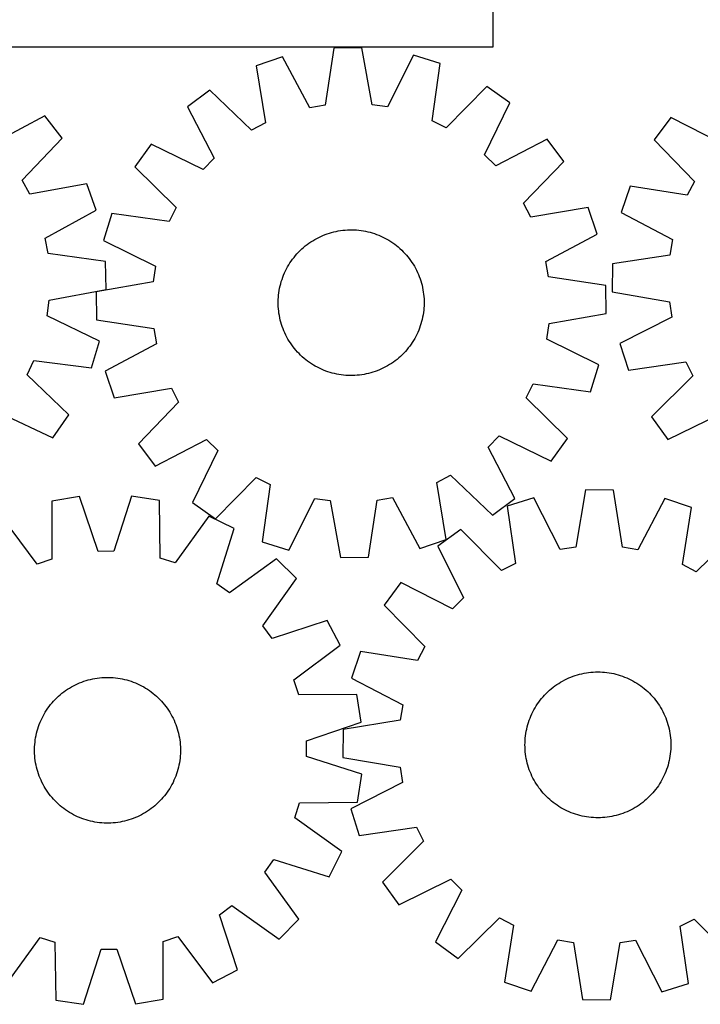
# Model space of a CAD drawing. Header units: millimetres. Extents: x 7 to 1493, y 7 to 2993.
# Tile 6 of 12: x 361 to 734, y 2118 to 2658. Entities that reach past the tile are written whole.
import ezdxf

# ---------------------------------------------------------------- set-up
doc = ezdxf.new("R2010")
doc.units = ezdxf.units.MM
doc.layers.add('CUT', color=7, linetype='CONTINUOUS', true_color=0x000000)

msp = doc.modelspace()

# ---------------------------------------------------------------- linework, layer by layer
at = {"layer": 'CUT'}
for p, q in [((620.436284, 2642.866761), (620.436284, 2717.866761)), ((320.436284, 2642.866761), (620.436284, 2642.866761)), ((533.169156, 2642.180061), (528.425472, 2610.771906)), ((548.553966, 2642.375402), (533.169156, 2642.180061)), ((554.09357, 2611.097813), (548.553966, 2642.375402)), ((505.040621, 2637.358094), (490.469161, 2632.418146)), ((519.974404, 2609.323172), (505.040621, 2637.358094)), ((576.795862, 2638.269169), (562.578696, 2609.864118)), ((591.48805, 2633.700782), (576.795862, 2638.269169)), ((490.469161, 2632.418146), (495.663303, 2601.081337)), ((587.09122, 2602.242195), (591.48805, 2633.700782)), ((617.078793, 2621.068297), (594.779821, 2598.446833)), ((629.640184, 2612.183366), (617.078793, 2621.068297)), ((465.207404, 2619.139988), (452.87565, 2609.93899)), ((488.073543, 2597.091985), (465.207404, 2619.139988)), ((452.87565, 2609.93899), (467.499179, 2581.740991)), ((528.425472, 2610.771906), (519.974404, 2609.323172)), ((562.578696, 2609.864118), (554.09357, 2611.097813)), ((615.737313, 2583.623168), (629.640184, 2612.183366)), ((374.737157, 2604.990283), (346.718889, 2590.025275)), ((384.087286, 2592.771215), (374.737157, 2604.990283)), ((717.922207, 2604.16036), (708.765525, 2591.795663)), ((746.172507, 2589.638125), (717.922207, 2604.16036)), ((495.663303, 2601.081337), (488.073543, 2597.091985)), ((594.779821, 2598.446833), (587.09122, 2602.242195)), ((362.318694, 2569.638918), (384.087286, 2592.771215)), ((432.953468, 2589.504399), (424.068537, 2576.943007)), ((461.513666, 2575.601527), (432.953468, 2589.504399)), ((650.074775, 2592.261184), (621.876776, 2577.637655)), ((659.275774, 2579.92943), (650.074775, 2592.261184)), ((708.765525, 2591.795663), (730.895451, 2569.0088)), ((621.876776, 2577.637655), (615.737313, 2583.623168)), ((424.068537, 2576.943007), (446.690001, 2554.644036)), ((467.499179, 2581.740991), (461.513666, 2575.601527)), ((637.227771, 2557.063291), (659.275774, 2579.92943)), ((366.399954, 2562.098182), (362.318694, 2569.638918)), ((397.671351, 2567.672629), (366.399954, 2562.098182)), ((402.787953, 2553.162256), (397.671351, 2567.672629)), ((695.578115, 2566.486415), (690.690495, 2551.897319)), ((726.933364, 2561.404772), (695.578115, 2566.486415)), ((730.895451, 2569.0088), (726.933364, 2561.404772)), ((641.217122, 2549.473531), (637.227771, 2557.063291)), ((374.936519, 2537.888999), (402.787953, 2553.162256)), ((411.436052, 2551.352264), (406.867665, 2536.660076)), ((442.894639, 2546.955434), (411.436052, 2551.352264)), ((446.690001, 2554.644036), (442.894639, 2546.955434)), ((672.553932, 2554.667673), (641.217122, 2549.473531)), ((677.49388, 2540.096213), (672.553932, 2554.667673)), ((690.690495, 2551.897319), (718.778833, 2537.064247)), ((524.865009, 2538.335993), (525.999397, 2538.876521)), ((525.999397, 2538.876521), (527.150204, 2539.381149)), ((527.150204, 2539.381149), (528.316294, 2539.849381)), ((528.316294, 2539.849381), (529.496516, 2540.280755)), ((529.496516, 2540.280755), (530.689705, 2540.674843)), ((530.689705, 2540.674843), (531.894684, 2541.031258)), ((531.894684, 2541.031258), (533.110264, 2541.349648)), ((533.110264, 2541.349648), (534.335245, 2541.629699)), ((534.335245, 2541.629699), (535.568419, 2541.871134)), ((535.568419, 2541.871134), (536.808567, 2542.073715)), ((536.808567, 2542.073715), (538.054467, 2542.237242)), ((538.054467, 2542.237242), (539.304888, 2542.361553)), ((539.304888, 2542.361553), (540.558597, 2542.446527)), ((540.558597, 2542.446527), (541.814356, 2542.492078)), ((541.814356, 2542.492078), (543.070927, 2542.498163)), ((543.070927, 2542.498163), (544.327069, 2542.464775)), ((544.327069, 2542.464775), (545.581542, 2542.391947)), ((545.581542, 2542.391947), (546.833108, 2542.279751)), ((546.833108, 2542.279751), (548.080533, 2542.128298)), ((548.080533, 2542.128298), (549.322585, 2541.937737)), ((549.322585, 2541.937737), (550.558039, 2541.708256)), ((550.558039, 2541.708256), (551.785675, 2541.440081)), ((551.785675, 2541.440081), (553.004281, 2541.133479)), ((553.004281, 2541.133479), (554.212655, 2540.78875)), ((554.212655, 2540.78875), (555.409605, 2540.406235)), ((555.409605, 2540.406235), (556.59395, 2539.986312)), ((556.59395, 2539.986312), (557.76452, 2539.529395)), ((557.76452, 2539.529395), (558.92016, 2539.035935)), ((558.92016, 2539.035935), (560.05973, 2538.506419)), ((649.458957, 2525.16243), (677.49388, 2540.096213)), ((376.487812, 2529.456155), (374.936519, 2537.888999)), ((406.867665, 2536.660076), (435.272716, 2522.442911)), ((516.511408, 2532.790613), (517.475734, 2533.59627)), ((517.475734, 2533.59627), (518.46489, 2534.371239)), ((518.46489, 2534.371239), (519.4779, 2535.114755)), ((519.4779, 2535.114755), (520.513765, 2535.826085)), ((520.513765, 2535.826085), (521.571463, 2536.504527)), ((521.571463, 2536.504527), (522.649948, 2537.149411)), ((522.649948, 2537.149411), (523.748158, 2537.760101)), ((523.748158, 2537.760101), (524.865009, 2538.335993)), ((560.05973, 2538.506419), (561.182105, 2537.941369)), ((561.182105, 2537.941369), (562.286177, 2537.341344)), ((562.286177, 2537.341344), (563.370858, 2536.706935)), ((563.370858, 2536.706935), (564.435076, 2536.038768)), ((564.435076, 2536.038768), (565.477781, 2535.337503)), ((565.477781, 2535.337503), (566.497945, 2534.603832)), ((566.497945, 2534.603832), (567.49456, 2533.838479)), ((567.49456, 2533.838479), (568.466643, 2533.042199)), ((718.778833, 2537.064247), (717.360438, 2528.608035)), ((407.951277, 2525.094376), (376.487812, 2529.456155)), ((511.298355, 2527.358774), (512.094635, 2528.330857)), ((512.094635, 2528.330857), (512.921056, 2529.277448)), ((512.921056, 2529.277448), (513.776802, 2530.197614)), ((513.776802, 2530.197614), (514.661029, 2531.090447)), ((514.661029, 2531.090447), (515.572864, 2531.955064)), ((515.572864, 2531.955064), (516.511408, 2532.790613)), ((568.466643, 2533.042199), (569.413234, 2532.215778)), ((569.413234, 2532.215778), (570.3334, 2531.360032)), ((570.3334, 2531.360032), (571.226232, 2530.475805)), ((571.226232, 2530.475805), (572.09085, 2529.56397)), ((572.09085, 2529.56397), (572.926399, 2528.625426)), ((572.926399, 2528.625426), (573.732056, 2527.6611)), ((717.360438, 2528.608035), (685.96951, 2523.75166)), ((408.333503, 2509.713074), (407.951277, 2525.094376)), ((507.79549, 2522.150392), (508.429899, 2523.235072)), ((508.429899, 2523.235072), (509.098066, 2524.29929)), ((509.098066, 2524.29929), (509.799331, 2525.341996)), ((509.799331, 2525.341996), (510.533002, 2526.362159)), ((510.533002, 2526.362159), (511.298355, 2527.358774)), ((573.732056, 2527.6611), (574.507025, 2526.671944)), ((574.507025, 2526.671944), (575.250541, 2525.658934)), ((575.250541, 2525.658934), (575.961871, 2524.623069)), ((575.961871, 2524.623069), (576.640313, 2523.565371)), ((576.640313, 2523.565371), (577.285197, 2522.486886)), ((577.285197, 2522.486886), (577.895886, 2521.388676)), ((650.907691, 2516.711362), (649.458957, 2525.16243)), ((685.96951, 2523.75166), (685.829386, 2508.366248)), ((435.272716, 2522.442911), (434.039021, 2513.957785)), ((505.150522, 2516.458164), (505.607439, 2517.628734)), ((505.607439, 2517.628734), (506.100899, 2518.784374)), ((506.100899, 2518.784374), (506.630415, 2519.923944)), ((506.630415, 2519.923944), (507.195465, 2521.046319)), ((507.195465, 2521.046319), (507.79549, 2522.150392)), ((577.895886, 2521.388676), (578.471779, 2520.271825)), ((578.471779, 2520.271825), (579.012306, 2519.137437)), ((579.012306, 2519.137437), (579.516935, 2517.98663)), ((579.516935, 2517.98663), (579.985167, 2516.82054)), ((434.039021, 2513.957785), (402.761432, 2508.41818)), ((503.696752, 2511.649889), (504.003355, 2512.868495)), ((504.003355, 2512.868495), (504.348084, 2514.07687)), ((504.348084, 2514.07687), (504.730599, 2515.27382)), ((504.730599, 2515.27382), (505.150522, 2516.458164)), ((579.985167, 2516.82054), (580.41654, 2515.640318)), ((580.41654, 2515.640318), (580.810629, 2514.447129)), ((580.810629, 2514.447129), (581.167044, 2513.24215)), ((581.167044, 2513.24215), (581.485434, 2512.02657)), ((581.485434, 2512.02657), (581.765485, 2510.801589)), ((682.315847, 2511.967678), (650.907691, 2516.711362)), ((682.511187, 2496.582868), (682.315847, 2511.967678)), ((377.125519, 2503.793909), (408.333503, 2509.713074)), ((402.761432, 2508.41818), (402.956773, 2493.03337)), ((502.744887, 2505.445756), (502.857083, 2506.697323)), ((502.857083, 2506.697323), (503.008536, 2507.944748)), ((503.008536, 2507.944748), (503.199097, 2509.1868)), ((503.199097, 2509.1868), (503.428578, 2510.422253)), ((503.428578, 2510.422253), (503.696752, 2511.649889)), ((581.765485, 2510.801589), (582.00692, 2509.568415)), ((582.00692, 2509.568415), (582.2095, 2508.328267)), ((582.2095, 2508.328267), (582.373027, 2507.082367)), ((582.373027, 2507.082367), (582.497339, 2505.831946)), ((685.829386, 2508.366248), (717.126654, 2502.938932)), ((375.994995, 2495.294422), (377.125519, 2503.793909)), ((502.638671, 2502.935141), (502.672059, 2504.191283)), ((502.644756, 2501.678571), (502.638671, 2502.935141)), ((502.690307, 2500.422811), (502.644756, 2501.678571)), ((502.672059, 2504.191283), (502.744887, 2505.445756)), ((582.497339, 2505.831946), (582.582312, 2504.578237)), ((582.582312, 2504.578237), (582.627864, 2503.322478)), ((582.633949, 2502.065907), (582.600561, 2500.809765)), ((582.627864, 2503.322478), (582.633949, 2502.065907)), ((717.126654, 2502.938932), (718.390794, 2494.458288)), ((502.775281, 2499.169102), (502.690307, 2500.422811)), ((502.899592, 2497.918681), (502.775281, 2499.169102)), ((503.063119, 2496.672781), (502.899592, 2497.918681)), ((503.2657, 2495.432633), (503.063119, 2496.672781)), ((582.073522, 2495.814249), (581.844041, 2494.578795)), ((582.264083, 2497.056301), (582.073522, 2495.814249)), ((582.415537, 2498.303726), (582.264083, 2497.056301)), ((582.527733, 2499.555292), (582.415537, 2498.303726)), ((582.600561, 2500.809765), (582.527733, 2499.555292)), ((651.233599, 2491.043264), (682.511187, 2496.582868)), ((404.570664, 2481.423378), (375.994995, 2495.294422)), ((402.956773, 2493.03337), (434.364928, 2488.289686)), ((503.507135, 2494.19946), (503.2657, 2495.432633)), ((503.787186, 2492.974479), (503.507135, 2494.19946)), ((504.105576, 2491.758899), (503.787186, 2492.974479)), ((504.461991, 2490.55392), (504.105576, 2491.758899)), ((504.856079, 2489.36073), (504.461991, 2490.55392)), ((580.924535, 2490.924179), (580.542021, 2489.727229)), ((581.269264, 2492.132553), (580.924535, 2490.924179)), ((581.575867, 2493.351159), (581.269264, 2492.132553)), ((581.844041, 2494.578795), (581.575867, 2493.351159)), ((649.999903, 2482.558138), (651.233599, 2491.043264)), ((718.390794, 2494.458288), (690.03695, 2480.139271)), ((434.364928, 2488.289686), (435.813662, 2479.838618)), ((505.287453, 2488.180508), (504.856079, 2489.36073)), ((505.755685, 2487.014418), (505.287453, 2488.180508)), ((506.260313, 2485.863611), (505.755685, 2487.014418)), ((506.800841, 2484.729223), (506.260313, 2485.863611)), ((507.376733, 2483.612373), (506.800841, 2484.729223)), ((578.642204, 2485.077104), (578.077155, 2483.954729)), ((579.171721, 2486.216674), (578.642204, 2485.077104)), ((579.665181, 2487.372314), (579.171721, 2486.216674)), ((580.122098, 2488.542884), (579.665181, 2487.372314)), ((580.542021, 2489.727229), (580.122098, 2488.542884)), ((400.181099, 2466.676777), (404.570664, 2481.423378)), ((435.813662, 2479.838618), (407.77874, 2464.904835)), ((507.987423, 2482.514163), (507.376733, 2483.612373)), ((508.632307, 2481.435677), (507.987423, 2482.514163)), ((509.310749, 2480.37798), (508.632307, 2481.435677)), ((510.022079, 2479.342115), (509.310749, 2480.37798)), ((510.765595, 2478.329104), (510.022079, 2479.342115)), ((575.473289, 2479.659053), (574.739618, 2478.638889)), ((576.174554, 2480.701758), (575.473289, 2479.659053)), ((576.84272, 2481.765976), (576.174554, 2480.701758)), ((577.477129, 2482.850657), (576.84272, 2481.765976)), ((578.077155, 2483.954729), (577.477129, 2482.850657)), ((678.404955, 2468.340972), (649.999903, 2482.558138)), ((690.03695, 2480.139271), (694.658037, 2465.463573)), ((511.540564, 2477.339948), (510.765595, 2478.329104)), ((512.346221, 2476.375622), (511.540564, 2477.339948)), ((513.18177, 2475.437079), (512.346221, 2476.375622)), ((514.046387, 2474.525243), (513.18177, 2475.437079)), ((514.93922, 2473.641016), (514.046387, 2474.525243)), ((570.611591, 2473.910602), (569.699755, 2473.045984)), ((571.495818, 2474.803434), (570.611591, 2473.910602)), ((572.351564, 2475.7236), (571.495818, 2474.803434)), ((573.177985, 2476.670191), (572.351564, 2475.7236)), ((573.974265, 2477.642274), (573.177985, 2476.670191)), ((574.739618, 2478.638889), (573.974265, 2477.642274)), ((364.969741, 2462.956973), (368.67142, 2470.691114)), ((368.67142, 2470.691114), (400.181099, 2466.676777)), ((515.859386, 2472.78527), (514.93922, 2473.641016)), ((516.805977, 2471.958849), (515.859386, 2472.78527)), ((517.77806, 2471.162569), (516.805977, 2471.958849)), ((518.774675, 2470.397216), (517.77806, 2471.162569)), ((519.794838, 2469.663545), (518.774675, 2470.397216)), ((520.837544, 2468.96228), (519.794838, 2469.663545)), ((521.901762, 2468.294114), (520.837544, 2468.96228)), ((563.701157, 2468.496521), (562.622671, 2467.851637)), ((564.758854, 2469.174963), (563.701157, 2468.496521)), ((565.794719, 2469.886293), (564.758854, 2469.174963)), ((566.80773, 2470.629809), (565.794719, 2469.886293)), ((567.796886, 2471.404778), (566.80773, 2470.629809)), ((568.761212, 2472.210435), (567.796886, 2471.404778)), ((569.699755, 2473.045984), (568.761212, 2472.210435)), ((694.658037, 2465.463573), (726.100641, 2469.973277)), ((726.100641, 2469.973277), (729.923572, 2462.298346)), ((407.77874, 2464.904835), (412.718688, 2450.333375)), ((522.986442, 2467.659705), (521.901762, 2468.294114)), ((524.090515, 2467.059679), (522.986442, 2467.659705)), ((525.21289, 2466.49463), (524.090515, 2467.059679)), ((526.35246, 2465.965113), (525.21289, 2466.49463)), ((527.5081, 2465.471653), (526.35246, 2465.965113)), ((528.67867, 2465.014736), (527.5081, 2465.471653)), ((529.863014, 2464.594813), (528.67867, 2465.014736)), ((531.059964, 2464.212299), (529.863014, 2464.594813)), ((532.268339, 2463.86757), (531.059964, 2464.212299)), ((533.486945, 2463.560967), (532.268339, 2463.86757)), ((534.714581, 2463.292793), (533.486945, 2463.560967)), ((535.950034, 2463.063312), (534.714581, 2463.292793)), ((537.192086, 2462.872751), (535.950034, 2463.063312)), ((549.704201, 2463.129914), (548.464053, 2462.927334)), ((550.937374, 2463.371349), (549.704201, 2463.129914)), ((552.162355, 2463.6514), (550.937374, 2463.371349)), ((553.377935, 2463.96979), (552.162355, 2463.6514)), ((554.582914, 2464.326205), (553.377935, 2463.96979)), ((555.776104, 2464.720294), (554.582914, 2464.326205)), ((556.956326, 2465.151667), (555.776104, 2464.720294)), ((558.122416, 2465.619899), (556.956326, 2465.151667)), ((559.273223, 2466.124528), (558.122416, 2465.619899)), ((560.407611, 2466.665055), (559.273223, 2466.124528)), ((561.524461, 2467.240948), (560.407611, 2466.665055)), ((562.622671, 2467.851637), (561.524461, 2467.240948)), ((673.836567, 2453.648784), (678.404955, 2468.340972)), ((387.86043, 2440.934459), (364.969741, 2462.956973)), ((538.439511, 2462.721297), (537.192086, 2462.872751)), ((539.691078, 2462.609101), (538.439511, 2462.721297)), ((540.945551, 2462.536273), (539.691078, 2462.609101)), ((542.201693, 2462.502885), (540.945551, 2462.536273)), ((543.458263, 2462.50897), (542.201693, 2462.502885)), ((544.714023, 2462.554522), (543.458263, 2462.50897)), ((545.967732, 2462.639495), (544.714023, 2462.554522)), ((547.218153, 2462.763807), (545.967732, 2462.639495)), ((548.464053, 2462.927334), (547.218153, 2462.763807)), ((638.582619, 2450.357013), (642.377981, 2458.045614)), ((642.377981, 2458.045614), (673.836567, 2453.648784)), ((729.923572, 2462.298346), (707.382284, 2439.918331)), ((412.718688, 2450.333375), (444.055497, 2455.527517)), ((444.055497, 2455.527517), (448.044849, 2447.937758)), ((448.044849, 2447.937758), (425.996846, 2425.071618)), ((661.204082, 2428.058041), (638.582619, 2450.357013)), ((350.401767, 2441.820945), (379.128754, 2428.266057)), ((379.128754, 2428.266057), (387.86043, 2440.934459)), ((707.382284, 2439.918331), (716.312239, 2427.388908)), ((716.312239, 2427.388908), (744.822357, 2441.394191)), ((435.197844, 2412.739864), (463.395843, 2427.363393)), ((463.395843, 2427.363393), (469.535307, 2421.37788)), ((617.773441, 2423.260058), (623.758954, 2429.399521)), ((623.758954, 2429.399521), (652.319152, 2415.49665)), ((652.319152, 2415.49665), (661.204082, 2428.058041)), ((425.996846, 2425.071618), (435.197844, 2412.739864)), ((469.535307, 2421.37788), (455.632435, 2392.817682)), ((632.39697, 2395.062059), (617.773441, 2423.260058)), ((468.193827, 2383.932752), (490.492798, 2406.554215)), ((490.492798, 2406.554215), (498.1814, 2402.758853)), ((589.609317, 2403.919712), (597.199076, 2407.909063)), ((594.803459, 2372.582902), (589.609317, 2403.919712)), ((597.199076, 2407.909063), (620.065215, 2385.86106)), ((498.1814, 2402.758853), (493.78457, 2371.300267)), ((671.070415, 2399.758701), (665.744921, 2368.443947)), ((686.456202, 2399.668618), (671.070415, 2399.758701)), ((691.414649, 2368.293651), (686.456202, 2399.668618)), ((393.707755, 2396.126362), (378.529875, 2393.603964)), ((378.529875, 2393.603964), (378.596168, 2361.839671)), ((403.919024, 2366.048052), (393.707755, 2396.126362)), ((422.245778, 2396.343377), (412.49312, 2366.113253)), ((437.460264, 2394.052096), (422.245778, 2396.343377)), ((437.877049, 2362.290468), (437.460264, 2394.052096)), ((508.476758, 2366.731879), (522.693923, 2395.136931)), ((522.693923, 2395.136931), (531.179049, 2393.903235)), ((531.179049, 2393.903235), (536.718654, 2362.625647)), ((552.103464, 2362.820987), (556.847148, 2394.229143)), ((556.847148, 2394.229143), (565.298216, 2395.677877)), ((565.298216, 2395.677877), (580.231999, 2367.642954)), ((620.065215, 2385.86106), (632.39697, 2395.062059)), ((642.857272, 2395.459353), (628.196682, 2390.790558)), ((657.268434, 2367.15223), (642.857272, 2395.459353)), ((714.617067, 2395.039201), (699.87543, 2366.902767)), ((729.221982, 2390.199056), (714.617067, 2395.039201)), ((455.632435, 2392.817682), (468.193827, 2383.932752)), ((628.196682, 2390.790558), (632.808628, 2359.362788)), ((724.242347, 2358.827445), (729.221982, 2390.199056)), ((370.461867, 2359.128119), (351.455664, 2384.578837)), ((464.668597, 2385.439756), (446.051646, 2359.702936)), ((478.430389, 2378.559084), (464.668597, 2385.439756)), ((469.011891, 2348.223187), (478.430389, 2378.559084)), ((602.692961, 2377.983294), (590.192648, 2369.012635)), ((625.146172, 2355.514914), (602.692961, 2377.983294)), ((754.573988, 2377.094033), (731.859222, 2354.890111)), ((493.78457, 2371.300267), (508.476758, 2366.731879)), ((580.231999, 2367.642954), (594.803459, 2372.582902)), ((412.49312, 2366.113253), (403.919024, 2366.048052)), ((590.192648, 2369.012635), (604.290584, 2340.548219)), ((665.744921, 2368.443947), (657.268434, 2367.15223)), ((699.87543, 2366.902767), (691.414649, 2368.293651)), ((378.596168, 2361.839671), (370.461867, 2359.128119)), ((446.051646, 2359.702936), (437.877049, 2362.290468)), ((501.645692, 2361.960424), (475.986805, 2343.236208)), ((512.607689, 2351.163889), (501.645692, 2361.960424)), ((536.718654, 2362.625647), (552.103464, 2362.820987)), ((632.808628, 2359.362788), (625.146172, 2355.514914)), ((731.859222, 2354.890111), (724.242347, 2358.827445)), ((494.275858, 2325.223212), (512.607689, 2351.163889)), ((475.986805, 2343.236208), (469.011891, 2348.223187)), ((569.89483, 2348.951119), (560.778412, 2336.556706)), ((598.192213, 2334.520844), (569.89483, 2348.951119)), ((604.290584, 2340.548219), (598.192213, 2334.520844)), ((560.778412, 2336.556706), (582.982334, 2313.84194)), ((529.557486, 2328.203702), (499.368334, 2318.324947)), ((536.646652, 2314.548143), (529.557486, 2328.203702)), ((499.368334, 2318.324947), (494.275858, 2325.223212)), ((511.195935, 2295.54194), (536.646652, 2314.548143)), ((582.982334, 2313.84194), (579.045, 2306.225066)), ((547.673389, 2311.204701), (542.833245, 2296.599785)), ((579.045, 2306.225066), (547.673389, 2311.204701)), ((398.490524, 2295.552927), (399.707709, 2295.865123)), ((399.707709, 2295.865123), (400.9341, 2296.138933)), ((400.9341, 2296.138933), (402.168487, 2296.374085)), ((402.168487, 2296.374085), (403.409651, 2296.570349)), ((403.409651, 2296.570349), (404.656367, 2296.727529)), ((404.656367, 2296.727529), (405.907405, 2296.845472)), ((405.907405, 2296.845472), (407.16153, 2296.92406)), ((407.16153, 2296.92406), (408.417505, 2296.963217)), ((408.417505, 2296.963217), (409.674091, 2296.962903)), ((409.674091, 2296.962903), (410.930046, 2296.923119)), ((410.930046, 2296.923119), (412.184132, 2296.843905)), ((412.184132, 2296.843905), (413.435111, 2296.725337)), ((413.435111, 2296.725337), (414.681749, 2296.567534)), ((414.681749, 2296.567534), (415.922814, 2296.370651)), ((415.922814, 2296.370651), (417.157083, 2296.134882)), ((417.157083, 2296.134882), (418.383338, 2295.86046)), ((418.383338, 2295.86046), (419.600367, 2295.547656)), ((542.833245, 2296.599785), (570.969678, 2281.858148)), ((659.714033, 2295.531469), (660.841374, 2296.086545)), ((660.841374, 2296.086545), (661.985594, 2296.605937)), ((661.985594, 2296.605937), (663.145563, 2297.089131)), ((663.145563, 2297.089131), (664.320139, 2297.535651)), ((664.320139, 2297.535651), (665.508159, 2297.945057)), ((665.508159, 2297.945057), (666.708454, 2298.316944)), ((666.708454, 2298.316944), (667.919837, 2298.650945)), ((667.919837, 2298.650945), (669.141114, 2298.946731)), ((669.141114, 2298.946731), (670.37108, 2299.20401)), ((670.37108, 2299.20401), (671.608519, 2299.422528)), ((671.608519, 2299.422528), (672.852212, 2299.602069)), ((672.852212, 2299.602069), (674.100931, 2299.742456)), ((674.100931, 2299.742456), (675.353443, 2299.84355)), ((675.353443, 2299.84355), (676.608513, 2299.905253)), ((676.608513, 2299.905253), (677.864901, 2299.927502)), ((677.864901, 2299.927502), (679.121368, 2299.910276)), ((679.121368, 2299.910276), (680.376674, 2299.853592)), ((680.376674, 2299.853592), (681.629581, 2299.757506)), ((681.629581, 2299.757506), (682.878851, 2299.622113)), ((682.878851, 2299.622113), (684.123251, 2299.447545)), ((684.123251, 2299.447545), (685.361555, 2299.233977)), ((685.361555, 2299.233977), (686.592539, 2298.981618)), ((686.592539, 2298.981618), (687.814989, 2298.690717)), ((687.814989, 2298.690717), (689.027698, 2298.361561)), ((689.027698, 2298.361561), (690.22947, 2297.994476)), ((690.22947, 2297.994476), (691.419118, 2297.589824)), ((691.419118, 2297.589824), (692.595469, 2297.148003)), ((692.595469, 2297.148003), (693.757361, 2296.669451)), ((693.757361, 2296.669451), (694.903649, 2296.154638)), ((694.903649, 2296.154638), (696.0332, 2295.604074)), ((386.043774, 2289.699727), (387.083247, 2290.405773)), ((387.083247, 2290.405773), (388.144386, 2291.07882)), ((388.144386, 2291.07882), (389.226141, 2291.718204)), ((389.226141, 2291.718204), (390.327446, 2292.323294)), ((390.327446, 2292.323294), (391.447215, 2292.893492)), ((391.447215, 2292.893492), (392.584341, 2293.428236)), ((392.584341, 2293.428236), (393.737702, 2293.926999)), ((393.737702, 2293.926999), (394.906161, 2294.389287)), ((394.906161, 2294.389287), (396.088564, 2294.814645)), ((396.088564, 2294.814645), (397.283745, 2295.202652)), ((397.283745, 2295.202652), (398.490524, 2295.552927)), ((419.600367, 2295.547656), (420.80697, 2295.196779)), ((420.80697, 2295.196779), (422.001957, 2294.808174)), ((422.001957, 2294.808174), (423.184148, 2294.382226)), ((423.184148, 2294.382226), (424.352376, 2293.919354)), ((424.352376, 2293.919354), (425.505488, 2293.420016)), ((425.505488, 2293.420016), (426.642347, 2292.884704)), ((426.642347, 2292.884704), (427.76183, 2292.313946)), ((427.76183, 2292.313946), (428.862833, 2291.708307)), ((428.862833, 2291.708307), (429.944269, 2291.068383)), ((429.944269, 2291.068383), (431.005071, 2290.394806)), ((431.005071, 2290.394806), (432.044192, 2289.688241)), ((513.907486, 2287.407639), (511.195935, 2295.54194)), ((651.432461, 2289.879085), (652.386343, 2290.69708)), ((652.386343, 2290.69708), (653.365447, 2291.48471)), ((653.365447, 2291.48471), (654.368809, 2292.241196)), ((654.368809, 2292.241196), (655.395438, 2292.965793)), ((655.395438, 2292.965793), (656.44432, 2293.657785)), ((656.44432, 2293.657785), (657.51442, 2294.31649)), ((657.51442, 2294.31649), (658.604683, 2294.941257)), ((658.604683, 2294.941257), (659.714033, 2295.531469)), ((696.0332, 2295.604074), (697.1449, 2295.018301)), ((697.1449, 2295.018301), (698.237652, 2294.397898)), ((698.237652, 2294.397898), (699.310378, 2293.743478)), ((699.310378, 2293.743478), (700.362018, 2293.055684)), ((700.362018, 2293.055684), (701.391536, 2292.335198)), ((701.391536, 2292.335198), (702.397914, 2291.582729)), ((702.397914, 2291.582729), (703.38016, 2290.79902)), ((703.38016, 2290.79902), (704.337304, 2289.984845)), ((379.45729, 2283.895883), (380.317711, 2284.81168)), ((380.317711, 2284.81168), (381.206473, 2285.699998)), ((381.206473, 2285.699998), (382.122699, 2286.559961)), ((382.122699, 2286.559961), (383.065485, 2287.390721)), ((383.065485, 2287.390721), (384.033901, 2288.191456)), ((384.033901, 2288.191456), (385.02699, 2288.961379)), ((385.02699, 2288.961379), (386.043774, 2289.699727)), ((432.044192, 2289.688241), (433.060607, 2288.949384)), ((433.060607, 2288.949384), (434.053312, 2288.178966)), ((434.053312, 2288.178966), (435.021327, 2287.377747)), ((435.021327, 2287.377747), (435.963698, 2286.546517)), ((435.963698, 2286.546517), (436.879495, 2285.686096)), ((436.879495, 2285.686096), (437.767813, 2284.797334)), ((545.67178, 2287.473932), (513.907486, 2287.407639)), ((548.194177, 2272.296052), (545.67178, 2287.473932)), ((646.289717, 2284.380632), (647.073425, 2285.362878)), ((647.073425, 2285.362878), (647.8876, 2286.320023)), ((647.8876, 2286.320023), (648.731439, 2287.251121)), ((648.731439, 2287.251121), (649.604107, 2288.155255)), ((649.604107, 2288.155255), (650.504744, 2289.031531)), ((650.504744, 2289.031531), (651.432461, 2289.879085)), ((704.337304, 2289.984845), (705.268403, 2289.141007)), ((705.268403, 2289.141007), (706.172536, 2288.268339)), ((706.172536, 2288.268339), (707.048812, 2287.367702)), ((707.048812, 2287.367702), (707.896366, 2286.439984)), ((707.896366, 2286.439984), (708.714362, 2285.486103)), ((708.714362, 2285.486103), (709.501991, 2284.506998)), ((375.609001, 2278.937256), (376.315567, 2279.976377)), ((376.315567, 2279.976377), (377.054423, 2280.992792)), ((377.054423, 2280.992792), (377.824841, 2281.985497)), ((377.824841, 2281.985497), (378.62606, 2282.953512)), ((378.62606, 2282.953512), (379.45729, 2283.895883)), ((437.767813, 2284.797334), (438.627776, 2283.881108)), ((438.627776, 2283.881108), (439.458536, 2282.938322)), ((439.458536, 2282.938322), (440.259271, 2281.969907)), ((440.259271, 2281.969907), (441.029194, 2280.976817)), ((441.029194, 2280.976817), (441.767542, 2279.960034)), ((441.767542, 2279.960034), (442.473588, 2278.92056)), ((570.969678, 2281.858148), (569.578795, 2273.397367)), ((642.854144, 2279.127619), (643.474547, 2280.220371)), ((643.474547, 2280.220371), (644.128968, 2281.293096)), ((644.128968, 2281.293096), (644.816761, 2282.344737)), ((644.816761, 2282.344737), (645.537248, 2283.374254)), ((645.537248, 2283.374254), (646.289717, 2284.380632)), ((709.501991, 2284.506998), (710.258478, 2283.503636)), ((710.258478, 2283.503636), (710.983075, 2282.477008)), ((710.983075, 2282.477008), (711.675067, 2281.428125)), ((711.675067, 2281.428125), (712.333772, 2280.358025)), ((712.333772, 2280.358025), (712.958538, 2279.267762)), ((372.583791, 2273.437673), (373.119103, 2274.574532)), ((373.119103, 2274.574532), (373.689861, 2275.694015)), ((373.689861, 2275.694015), (374.2955, 2276.795018)), ((374.2955, 2276.795018), (374.935424, 2277.876454)), ((374.935424, 2277.876454), (375.609001, 2278.937256)), ((442.473588, 2278.92056), (443.146635, 2277.859422)), ((443.146635, 2277.859422), (443.786019, 2276.777666)), ((443.786019, 2276.777666), (444.391109, 2275.676361)), ((444.391109, 2275.676361), (444.961307, 2274.556593)), ((444.961307, 2274.556593), (445.496051, 2273.419467)), ((640.282622, 2273.401836), (640.724442, 2274.578187)), ((640.724442, 2274.578187), (641.202995, 2275.74008)), ((641.202995, 2275.74008), (641.717807, 2276.886367)), ((641.717807, 2276.886367), (642.268371, 2278.015918)), ((642.268371, 2278.015918), (642.854144, 2279.127619)), ((712.958538, 2279.267762), (713.548751, 2278.158413)), ((713.548751, 2278.158413), (714.103827, 2277.031072)), ((714.103827, 2277.031072), (714.623218, 2275.886852)), ((714.623218, 2275.886852), (715.106412, 2274.726882)), ((715.106412, 2274.726882), (715.552933, 2273.552307)), ((370.456151, 2267.532552), (370.807029, 2268.739155)), ((370.807029, 2268.739155), (371.195633, 2269.934142)), ((371.195633, 2269.934142), (371.621582, 2271.116333)), ((371.621582, 2271.116333), (372.084453, 2272.284561)), ((372.084453, 2272.284561), (372.583791, 2273.437673)), ((445.496051, 2273.419467), (445.994814, 2272.266105)), ((445.994814, 2272.266105), (446.457102, 2271.097646)), ((446.457102, 2271.097646), (446.88246, 2269.915243)), ((446.88246, 2269.915243), (447.270467, 2268.720062)), ((447.270467, 2268.720062), (447.620742, 2267.513284)), ((518.115867, 2262.084783), (548.194177, 2272.296052)), ((569.578795, 2273.397367), (538.203828, 2268.43892)), ((638.890828, 2268.575257), (639.181729, 2269.797707)), ((639.181729, 2269.797707), (639.510884, 2271.010416)), ((639.510884, 2271.010416), (639.877969, 2272.212188)), ((639.877969, 2272.212188), (640.282622, 2273.401836)), ((715.552933, 2273.552307), (715.962338, 2272.364286)), ((715.962338, 2272.364286), (716.334225, 2271.163991)), ((716.334225, 2271.163991), (716.668227, 2269.952608)), ((716.668227, 2269.952608), (716.964013, 2268.731331)), ((716.964013, 2268.731331), (717.221292, 2267.501366)), ((369.436273, 2262.613934), (369.633157, 2263.854999)), ((369.633157, 2263.854999), (369.868925, 2265.089268)), ((369.868925, 2265.089268), (370.143347, 2266.315523)), ((370.143347, 2266.315523), (370.456151, 2267.532552)), ((447.620742, 2267.513284), (447.932938, 2266.296098)), ((447.932938, 2266.296098), (448.206748, 2265.069707)), ((448.206748, 2265.069707), (448.4419, 2263.83532)), ((448.4419, 2263.83532), (448.638164, 2262.594157)), ((538.203828, 2268.43892), (538.113744, 2253.053134)), ((638.018853, 2262.359393), (638.114939, 2263.612299)), ((638.114939, 2263.612299), (638.250333, 2264.861569)), ((638.250333, 2264.861569), (638.4249, 2266.10597)), ((638.4249, 2266.10597), (638.638468, 2267.344273)), ((638.638468, 2267.344273), (638.890828, 2268.575257)), ((717.221292, 2267.501366), (717.439809, 2266.263926)), ((717.439809, 2266.263926), (717.61935, 2265.020233)), ((717.61935, 2265.020233), (717.759737, 2263.771515)), ((717.759737, 2263.771515), (717.860832, 2262.519002)), ((369.040904, 2257.606276), (369.080688, 2258.862231)), ((369.080688, 2258.862231), (369.159903, 2260.116317)), ((369.159903, 2260.116317), (369.27847, 2261.367296)), ((369.27847, 2261.367296), (369.436273, 2262.613934)), ((448.638164, 2262.594157), (448.795344, 2261.347441)), ((448.795344, 2261.347441), (448.913287, 2260.096402)), ((448.913287, 2260.096402), (448.991875, 2258.842277)), ((448.991875, 2258.842277), (449.031032, 2257.586302)), ((518.181068, 2253.510687), (518.115867, 2262.084783)), ((637.944943, 2259.847619), (637.962169, 2261.104087)), ((637.967193, 2258.591231), (637.944943, 2259.847619)), ((637.962169, 2261.104087), (638.018853, 2262.359393)), ((638.028895, 2257.336161), (637.967193, 2258.591231)), ((717.860832, 2262.519002), (717.922534, 2261.263933)), ((717.927558, 2258.751077), (717.870874, 2257.495771)), ((717.922534, 2261.263933), (717.944784, 2260.007544)), ((717.944784, 2260.007544), (717.927558, 2258.751077)), ((369.04059, 2256.34969), (369.040904, 2257.606276)), ((369.079747, 2255.093715), (369.04059, 2256.34969)), ((369.158335, 2253.83959), (369.079747, 2255.093715)), ((369.276278, 2252.588552), (369.158335, 2253.83959)), ((369.433459, 2251.341835), (369.276278, 2252.588552)), ((448.793152, 2252.568696), (448.635349, 2251.322058)), ((448.91172, 2253.819675), (448.793152, 2252.568696)), ((448.990934, 2255.073761), (448.91172, 2253.819675)), ((449.030718, 2256.329717), (448.990934, 2255.073761)), ((449.031032, 2257.586302), (449.030718, 2256.329717)), ((548.411192, 2243.758029), (518.181068, 2253.510687)), ((538.113744, 2253.053134), (569.428499, 2247.72764)), ((638.12999, 2256.083649), (638.028895, 2257.336161)), ((638.270377, 2254.834931), (638.12999, 2256.083649)), ((638.449918, 2253.591238), (638.270377, 2254.834931)), ((638.668435, 2252.353798), (638.449918, 2253.591238)), ((717.251258, 2252.51089), (716.998899, 2251.279906)), ((717.464827, 2253.749194), (717.251258, 2252.51089)), ((717.639394, 2254.993595), (717.464827, 2253.749194)), ((717.774788, 2256.242865), (717.639394, 2254.993595)), ((717.870874, 2257.495771), (717.774788, 2256.242865)), ((369.629722, 2250.100672), (369.433459, 2251.341835)), ((369.864874, 2248.866285), (369.629722, 2250.100672)), ((370.138684, 2247.639894), (369.864874, 2248.866285)), ((370.45088, 2246.422709), (370.138684, 2247.639894)), ((447.928275, 2247.62047), (447.615471, 2246.40344)), ((448.202697, 2248.846724), (447.928275, 2247.62047)), ((448.438466, 2250.080993), (448.202697, 2248.846724)), ((448.635349, 2251.322058), (448.438466, 2250.080993)), ((569.428499, 2247.72764), (570.720215, 2239.251152)), ((638.925714, 2251.123833), (638.668435, 2252.353798)), ((639.2215, 2249.902556), (638.925714, 2251.123833)), ((639.555502, 2248.691172), (639.2215, 2249.902556)), ((639.927389, 2247.490878), (639.555502, 2248.691172)), ((640.336794, 2246.302857), (639.927389, 2247.490878)), ((716.011758, 2247.642976), (715.607105, 2246.453327)), ((716.378843, 2248.844747), (716.011758, 2247.642976)), ((716.707998, 2250.057457), (716.378843, 2248.844747)), ((716.998899, 2251.279906), (716.707998, 2250.057457)), ((370.801155, 2245.21593), (370.45088, 2246.422709)), ((371.189163, 2244.020749), (370.801155, 2245.21593)), ((371.614521, 2242.838346), (371.189163, 2244.020749)), ((372.076809, 2241.669887), (371.614521, 2242.838346)), ((372.575571, 2240.516525), (372.076809, 2241.669887)), ((445.987169, 2241.651431), (445.487831, 2240.498319)), ((446.450041, 2242.819659), (445.987169, 2241.651431)), ((446.875989, 2244.00185), (446.450041, 2242.819659)), ((447.264594, 2245.196837), (446.875989, 2244.00185)), ((447.615471, 2246.40344), (447.264594, 2245.196837)), ((546.119911, 2228.543543), (548.411192, 2243.758029)), ((640.783315, 2245.128282), (640.336794, 2246.302857)), ((641.266509, 2243.968312), (640.783315, 2245.128282)), ((641.7859, 2242.824092), (641.266509, 2243.968312)), ((642.340976, 2241.696751), (641.7859, 2242.824092)), ((642.931189, 2240.587402), (642.340976, 2241.696751)), ((713.621355, 2241.839245), (713.035583, 2240.727545)), ((714.17192, 2242.968797), (713.621355, 2241.839245)), ((714.686732, 2244.115084), (714.17192, 2242.968797)), ((715.165285, 2245.276977), (714.686732, 2244.115084)), ((715.607105, 2246.453327), (715.165285, 2245.276977)), ((373.110315, 2239.379399), (372.575571, 2240.516525)), ((373.680513, 2238.259631), (373.110315, 2239.379399)), ((374.285603, 2237.158326), (373.680513, 2238.259631)), ((374.924987, 2236.07657), (374.285603, 2237.158326)), ((443.776122, 2237.140974), (443.136198, 2236.059538)), ((444.381761, 2238.241977), (443.776122, 2237.140974)), ((444.952519, 2239.36146), (444.381761, 2238.241977)), ((445.487831, 2240.498319), (444.952519, 2239.36146)), ((570.720215, 2239.251152), (542.413092, 2224.839991)), ((643.555955, 2239.497139), (642.931189, 2240.587402)), ((644.21466, 2238.427038), (643.555955, 2239.497139)), ((644.906652, 2237.378156), (644.21466, 2238.427038)), ((645.631249, 2236.351528), (644.906652, 2237.378156)), ((646.387736, 2235.348166), (645.631249, 2236.351528)), ((710.352479, 2236.48091), (709.60001, 2235.474532)), ((711.072966, 2237.510427), (710.352479, 2236.48091)), ((711.760759, 2238.562068), (711.072966, 2237.510427)), ((712.41518, 2239.634793), (711.760759, 2238.562068)), ((713.035583, 2240.727545), (712.41518, 2239.634793)), ((375.598034, 2235.015432), (374.924987, 2236.07657)), ((376.30408, 2233.975959), (375.598034, 2235.015432)), ((377.042429, 2232.959175), (376.30408, 2233.975959)), ((377.812351, 2231.966086), (377.042429, 2232.959175)), ((378.613087, 2230.99767), (377.812351, 2231.966086)), ((379.443846, 2230.054884), (378.613087, 2230.99767)), ((439.445562, 2230.98248), (438.614332, 2230.040109)), ((440.246781, 2231.950496), (439.445562, 2230.98248)), ((441.017199, 2232.9432), (440.246781, 2231.950496)), ((441.756056, 2233.959615), (441.017199, 2232.9432)), ((442.462621, 2234.998736), (441.756056, 2233.959615)), ((443.136198, 2236.059538), (442.462621, 2234.998736)), ((647.175365, 2234.369061), (646.387736, 2235.348166)), ((647.993361, 2233.415179), (647.175365, 2234.369061)), ((648.840915, 2232.487462), (647.993361, 2233.415179)), ((649.717191, 2231.586825), (648.840915, 2232.487462)), ((650.621324, 2230.714157), (649.717191, 2231.586825)), ((705.384983, 2230.823633), (704.457266, 2229.976079)), ((706.28562, 2231.699909), (705.384983, 2230.823633)), ((707.158288, 2232.604043), (706.28562, 2231.699909)), ((708.002127, 2233.535141), (707.158288, 2232.604043)), ((708.816302, 2234.492285), (708.002127, 2233.535141)), ((709.60001, 2235.474532), (708.816302, 2234.492285)), ((380.303809, 2229.138658), (379.443846, 2230.054884)), ((381.192127, 2228.249896), (380.303809, 2229.138658)), ((382.107924, 2227.389475), (381.192127, 2228.249896)), ((383.050295, 2226.558245), (382.107924, 2227.389475)), ((384.018311, 2225.757026), (383.050295, 2226.558245)), ((385.011016, 2224.986608), (384.018311, 2225.757026)), ((434.037722, 2225.744536), (433.044632, 2224.974614)), ((435.006137, 2226.545272), (434.037722, 2225.744536)), ((435.948923, 2227.376031), (435.006137, 2226.545272)), ((436.865149, 2228.235994), (435.948923, 2227.376031)), ((437.753911, 2229.124312), (436.865149, 2228.235994)), ((438.614332, 2230.040109), (437.753911, 2229.124312)), ((511.770751, 2219.952161), (514.358283, 2228.126759)), ((514.358283, 2228.126759), (546.119911, 2228.543543)), ((651.552423, 2229.870319), (650.621324, 2230.714157)), ((652.509567, 2229.056144), (651.552423, 2229.870319)), ((653.491813, 2228.272435), (652.509567, 2229.056144)), ((654.498191, 2227.519966), (653.491813, 2228.272435)), ((655.527709, 2226.799479), (654.498191, 2227.519966)), ((656.579349, 2226.111686), (655.527709, 2226.799479)), ((657.652075, 2225.457265), (656.579349, 2226.111686)), ((658.744827, 2224.836862), (657.652075, 2225.457265)), ((698.375307, 2225.538674), (697.285044, 2224.913907)), ((699.445407, 2226.197378), (698.375307, 2225.538674)), ((700.494289, 2226.889371), (699.445407, 2226.197378)), ((701.520918, 2227.613968), (700.494289, 2226.889371)), ((702.524279, 2228.370454), (701.520918, 2227.613968)), ((703.503384, 2229.158084), (702.524279, 2228.370454)), ((704.457266, 2229.976079), (703.503384, 2229.158084)), ((386.02743, 2224.247752), (385.011016, 2224.986608)), ((387.066551, 2223.541186), (386.02743, 2224.247752)), ((388.127353, 2222.867609), (387.066551, 2223.541186)), ((389.208789, 2222.227685), (388.127353, 2222.867609)), ((390.309792, 2221.622046), (389.208789, 2222.227685)), ((391.429275, 2221.051288), (390.309792, 2221.622046)), ((392.566134, 2220.515976), (391.429275, 2221.051288)), ((393.719246, 2220.016638), (392.566134, 2220.515976)), ((394.887474, 2219.553767), (393.719246, 2220.016638)), ((424.33392, 2220.008994), (423.165461, 2219.546705)), ((425.487282, 2220.507756), (424.33392, 2220.008994)), ((426.624408, 2221.0425), (425.487282, 2220.507756)), ((427.744176, 2221.612698), (426.624408, 2221.0425)), ((428.845481, 2222.217788), (427.744176, 2221.612698)), ((429.927237, 2222.857172), (428.845481, 2222.217788)), ((430.988375, 2223.530219), (429.927237, 2222.857172)), ((432.027849, 2224.236265), (430.988375, 2223.530219)), ((433.044632, 2224.974614), (432.027849, 2224.236265)), ((542.413092, 2224.839991), (547.081887, 2210.179401)), ((659.856527, 2224.25109), (658.744827, 2224.836862)), ((660.986078, 2223.700526), (659.856527, 2224.25109)), ((662.132366, 2223.185713), (660.986078, 2223.700526)), ((663.294258, 2222.707161), (662.132366, 2223.185713)), ((664.470609, 2222.26534), (663.294258, 2222.707161)), ((665.660257, 2221.860687), (664.470609, 2222.26534)), ((666.862029, 2221.493602), (665.660257, 2221.860687)), ((668.074738, 2221.164447), (666.862029, 2221.493602)), ((669.297188, 2220.873546), (668.074738, 2221.164447)), ((670.528172, 2220.621187), (669.297188, 2220.873546)), ((671.766475, 2220.407618), (670.528172, 2220.621187)), ((673.010876, 2220.233051), (671.766475, 2220.407618)), ((674.260146, 2220.097658), (673.010876, 2220.233051)), ((675.513052, 2220.001572), (674.260146, 2220.097658)), ((676.768359, 2219.944888), (675.513052, 2220.001572)), ((680.536284, 2220.011613), (679.281214, 2219.949911)), ((681.788796, 2220.112708), (680.536284, 2220.011613)), ((683.037515, 2220.253095), (681.788796, 2220.112708)), ((684.281208, 2220.432636), (683.037515, 2220.253095)), ((685.518647, 2220.651154), (684.281208, 2220.432636)), ((686.748613, 2220.908433), (685.518647, 2220.651154)), ((687.969889, 2221.204219), (686.748613, 2220.908433)), ((689.181273, 2221.53822), (687.969889, 2221.204219)), ((690.381567, 2221.910107), (689.181273, 2221.53822)), ((691.569588, 2222.319513), (690.381567, 2221.910107)), ((692.744163, 2222.766033), (691.569588, 2222.319513)), ((693.904133, 2223.249227), (692.744163, 2222.766033)), ((695.048353, 2223.768619), (693.904133, 2223.249227)), ((696.175694, 2224.323694), (695.048353, 2223.768619)), ((697.285044, 2224.913907), (696.175694, 2224.323694)), ((396.069665, 2219.127818), (394.887474, 2219.553767)), ((397.264652, 2218.739214), (396.069665, 2219.127818)), ((398.471255, 2218.388336), (397.264652, 2218.739214)), ((399.688285, 2218.075532), (398.471255, 2218.388336)), ((400.914539, 2217.80111), (399.688285, 2218.075532)), ((402.148808, 2217.565342), (400.914539, 2217.80111)), ((403.389874, 2217.368458), (402.148808, 2217.565342)), ((404.636511, 2217.210655), (403.389874, 2217.368458)), ((405.88749, 2217.092088), (404.636511, 2217.210655)), ((407.141576, 2217.012873), (405.88749, 2217.092088)), ((408.397532, 2216.973089), (407.141576, 2217.012873)), ((409.654117, 2216.972775), (408.397532, 2216.973089)), ((410.910092, 2217.011932), (409.654117, 2216.972775)), ((412.164218, 2217.09052), (410.910092, 2217.011932)), ((413.415256, 2217.208463), (412.164218, 2217.09052)), ((414.661972, 2217.365644), (413.415256, 2217.208463)), ((415.903136, 2217.561907), (414.661972, 2217.365644)), ((417.137522, 2217.797059), (415.903136, 2217.561907)), ((418.363913, 2218.070869), (417.137522, 2217.797059)), ((419.581099, 2218.383065), (418.363913, 2218.070869)), ((420.787877, 2218.73334), (419.581099, 2218.383065)), ((421.983058, 2219.121348), (420.787877, 2218.73334)), ((423.165461, 2219.546705), (421.983058, 2219.121348)), ((537.507571, 2201.33521), (511.770751, 2219.952161)), ((547.081887, 2210.179401), (578.509657, 2214.791346)), ((578.509657, 2214.791346), (582.357531, 2207.12889)), ((678.024826, 2219.927662), (676.768359, 2219.944888)), ((679.281214, 2219.949911), (678.024826, 2219.927662)), ((582.357531, 2207.12889), (559.889151, 2184.675679)), ((530.626899, 2187.573419), (537.507571, 2201.33521)), ((495.304023, 2190.017002), (500.291002, 2196.991916)), ((500.291002, 2196.991916), (530.626899, 2187.573419)), ((514.028239, 2164.358115), (495.304023, 2190.017002)), ((559.889151, 2184.675679), (568.859811, 2172.175367)), ((568.859811, 2172.175367), (597.324226, 2186.273302)), ((597.324226, 2186.273302), (603.351601, 2180.174932)), ((603.351601, 2180.174932), (588.921326, 2151.877548)), ((470.392762, 2166.635474), (477.291027, 2171.727949)), ((477.291027, 2171.727949), (503.231704, 2153.396119)), ((480.271517, 2136.446321), (470.392762, 2166.635474)), ((503.231704, 2153.396119), (514.028239, 2164.358115)), ((601.315739, 2142.761131), (624.030505, 2164.965053)), ((624.030505, 2164.965053), (631.64738, 2161.027719)), ((631.64738, 2161.027719), (626.667745, 2129.656107)), ((723.081099, 2160.492376), (730.743555, 2164.340249)), ((730.743555, 2164.340249), (753.196766, 2141.87187)), ((727.693045, 2129.064606), (723.081099, 2160.492376)), ((353.403025, 2128.496236), (372.019976, 2154.233056)), ((372.019976, 2154.233056), (380.194574, 2151.645524)), ((380.194574, 2151.645524), (380.611359, 2119.883896)), ((439.475454, 2152.096321), (447.609756, 2154.807873)), ((439.541747, 2120.332028), (439.475454, 2152.096321)), ((447.609756, 2154.807873), (466.615958, 2129.357155)), ((588.921326, 2151.877548), (601.315739, 2142.761131)), ((641.27266, 2124.815963), (656.014297, 2152.952397)), ((656.014297, 2152.952397), (664.475078, 2151.561513)), ((664.475078, 2151.561513), (669.433525, 2120.186546)), ((684.819312, 2120.096462), (690.144806, 2151.411217)), ((690.144806, 2151.411217), (698.621293, 2152.702933)), ((698.621293, 2152.702933), (713.032455, 2124.395811)), ((395.825844, 2117.592615), (405.578502, 2147.82274)), ((405.578502, 2147.82274), (414.152598, 2147.887941)), ((414.152598, 2147.887941), (424.363867, 2117.809631)), ((466.615958, 2129.357155), (480.271517, 2136.446321)), ((626.667745, 2129.656107), (641.27266, 2124.815963)), ((713.032455, 2124.395811), (727.693045, 2129.064606)), ((380.611359, 2119.883896), (395.825844, 2117.592615)), ((424.363867, 2117.809631), (439.541747, 2120.332028)), ((669.433525, 2120.186546), (684.819312, 2120.096462))]:
    msp.add_line(p, q, dxfattribs=at)

doc.saveas('drawing.dxf')
